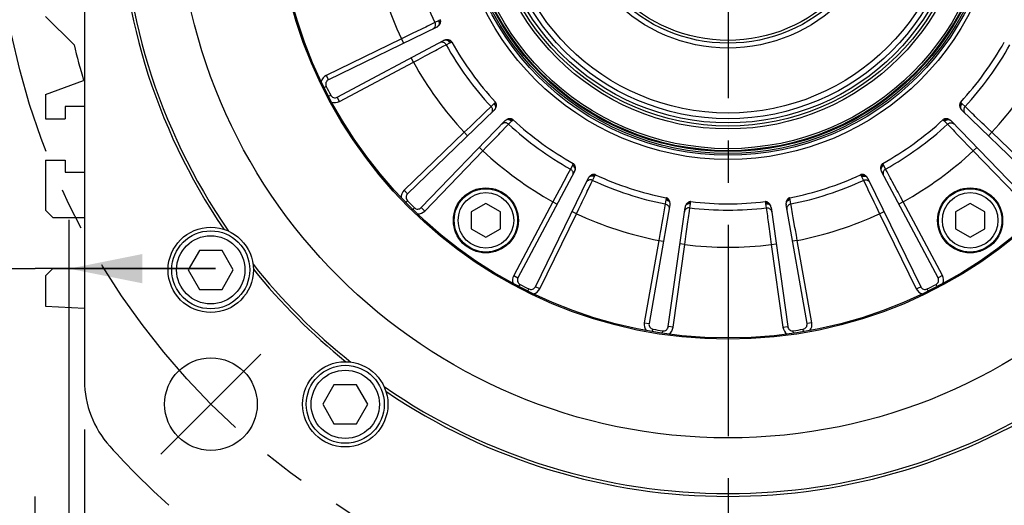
# Model space of a CAD drawing. Header units: millimetres. Extents: x 0 to 420, y 0 to 297.
# Tile 47 of 58: x 287 to 327, y 145 to 164. Entities that reach past the tile are written whole.
import ezdxf
from ezdxf.enums import TextEntityAlignment as Align

# ---------------------------------------------------------------- set-up
doc = ezdxf.new("R2010")
doc.units = ezdxf.units.MM
doc.header["$LTSCALE"] = 23.1
doc.linetypes.add('CENTER', pattern=[0.6, 0.375, -0.075, 0.075, -0.075])
doc.layers.get('0').update_dxf_attribs({"linetype": 'CONTINUOUS'})
for name, color, linetype in [('AXIS', 7, 'CONTINUOUS'), ('COMPONENTS', 7, 'CONTINUOUS'), ('DIMENSION', 7, 'CONTINUOUS')]:
    doc.layers.add(name, color=color, linetype=linetype)
doc.styles.get("Standard").update_dxf_attribs({"font": 'arial.ttf'})
doc.styles.add('TEXTSTYLE_4', font='gdt')
doc.dimstyles.new('DIMSTYLE_10', dxfattribs={"dimtxt": 3, "dimasz": 3, "dimexe": 0.18, "dimexo": 0.0625, "dimgap": 0.09, "dimtad": 1, "dimdec": 3, "dimlfac": 5, "dimdsep": 46, "dimtxsty": 'STANDARD', "dimblk": '_FILLED', "dimblk1": '_FILLED', "dimblk2": '_FILLED', "dimcen": 0.09, "dimadec": 0, "dimazin": 0, "dimtp": 0.5, "dimtm": 0.5, "dimtfac": 1, "dimtdec": 3, "dimtofl": 0, "dimtmove": 0, "dimatfit": 3, "dimldrblk": '_FILLED', "dimfxl": 1, "dimtolj": 1, "dimarcsym": 0})
doc.dimstyles.new('DIMSTYLE_11', dxfattribs={"dimtxt": 3, "dimasz": 3, "dimexe": 0.18, "dimexo": 0.0625, "dimgap": 0.09, "dimtad": 1, "dimdec": 1, "dimlfac": 5, "dimdsep": 46, "dimtxsty": 'STANDARD', "dimblk": '_FILLED', "dimblk1": '_FILLED', "dimblk2": '_FILLED', "dimcen": 0.09, "dimadec": 0, "dimazin": 0, "dimtp": 0.8, "dimtm": 0.8, "dimtfac": 1, "dimtdec": 1, "dimtofl": 0, "dimtmove": 0, "dimatfit": 3, "dimldrblk": '_FILLED', "dimfxl": 1, "dimtolj": 1, "dimarcsym": 0})
doc.dimstyles.new('DIMSTYLE_2', dxfattribs={"dimtxt": 3, "dimasz": 3, "dimexe": 0.18, "dimexo": 0.0625, "dimgap": 0.09, "dimtad": 1, "dimtih": 1, "dimtoh": 1, "dimlfac": 5, "dimdsep": 46, "dimtxsty": 'STANDARD', "dimblk": '_FILLED', "dimblk1": '_FILLED', "dimblk2": '_FILLED', "dimcen": 0.09, "dimadec": 0, "dimazin": 0, "dimtol": 1, "dimtp": 0.2, "dimtm": 0.2, "dimtfac": 1, "dimtofl": 0, "dimtmove": 0, "dimatfit": 3, "dimldrblk": '_FILLED', "dimfxl": 1, "dimtolj": 1, "dimarcsym": 0})
doc.dimstyles.new('DIMSTYLE_8', dxfattribs={"dimtxt": 3, "dimasz": 3, "dimexe": 0.18, "dimexo": 0.0625, "dimgap": 0.09, "dimtad": 1, "dimdec": 3, "dimlfac": 5, "dimdsep": 46, "dimtxsty": 'STANDARD', "dimblk": '_FILLED', "dimblk1": '_FILLED', "dimblk2": '_FILLED', "dimcen": 0.09, "dimadec": 0, "dimazin": 0, "dimtp": 0.2, "dimtm": 0.2, "dimtfac": 1, "dimtdec": 3, "dimtofl": 0, "dimtmove": 0, "dimatfit": 3, "dimldrblk": '_FILLED', "dimfxl": 1, "dimtolj": 1, "dimarcsym": 0})

# ---------------------------------------------------------------- blocks, each defined once
blk = doc.blocks.new('_FILLED')
at = {"color": 0, "linetype": 'BYBLOCK'}
blk.add_solid([(0, 0), (-1, 0.2), (-1, -0.2)], dxfattribs=at)
blk = doc.blocks.new('*D1')
at = {"layer": 'DIMENSION', "color": 2, "linetype": 'CONTINUOUS'}
for p, q in [((279.464, 194.658), (253.15, 194.658)), ((281.464, 194.658), (279.464, 194.658)), ((291.532, 187.42), (281.464, 194.658))]:
    blk.add_line(p, q, dxfattribs=at)
at = {"layer": 'DIMENSION', "color": 2, "linetype": 'CONTINUOUS', "xscale": 3, "yscale": 3, "zscale": 3, "rotation": 324.2840328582}
blk.add_blockref('_FILLED', (291.532, 187.42), dxfattribs=at)
at = {"layer": 'DIMENSION', "color": 2, "linetype": 'CONTINUOUS', "style": 'TEXTSTYLE_4'}
for s, p in [('`', (270.643, 195.408)), ('n', (260.15, 195.408))]:
    blk.add_text(s, height=3, dxfattribs=at).set_placement(p, align=Align.RIGHT)
at = {"layer": 'DIMENSION', "color": 2, "linetype": 'CONTINUOUS'}
for s, p in [('300', (267.143, 195.408)), ('0.2', (276.464, 195.408))]:
    blk.add_text(s, height=3, dxfattribs=at).set_placement(p, align=Align.RIGHT)
blk = doc.blocks.new('*D2')
at = {"layer": 'DIMENSION', "color": 2, "linetype": 'CONTINUOUS'}
for p, q in [((279.464, 194.658), (253.15, 194.658)), ((281.464, 194.658), (279.464, 194.658)), ((291.532, 187.42), (281.464, 194.658))]:
    blk.add_line(p, q, dxfattribs=at)
at = {"layer": 'DIMENSION', "color": 2, "linetype": 'CONTINUOUS', "xscale": 3, "yscale": 3, "zscale": 3, "rotation": 324.2840328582}
blk.add_blockref('_FILLED', (291.532, 187.42), dxfattribs=at)
at = {"layer": 'DIMENSION', "color": 2, "linetype": 'CONTINUOUS', "style": 'TEXTSTYLE_4'}
for s, p in [('`', (270.643, 195.408)), ('n', (260.15, 195.408))]:
    blk.add_text(s, height=3, dxfattribs=at).set_placement(p, align=Align.RIGHT)
at = {"layer": 'DIMENSION', "color": 2, "linetype": 'CONTINUOUS'}
for s, p in [('300', (267.143, 195.408)), ('0.2', (276.464, 195.408))]:
    blk.add_text(s, height=3, dxfattribs=at).set_placement(p, align=Align.RIGHT)
blk = doc.blocks.new('*D18')
at = {"layer": 'DIMENSION', "color": 2, "linetype": 'CONTINUOUS'}
for p, q in [((286.06, 142.242), (286.06, 156.253)), ((288.86, 142.208), (288.86, 156.253)), ((286.06, 154.253), (253.782, 154.253)), ((253.782, 154.253), (287.46, 154.253)), ((294.86, 154.253), (287.46, 154.253)), ((288.86, 154.253), (294.86, 154.253))]:
    blk.add_line(p, q, dxfattribs=at)
at = {"layer": 'DIMENSION', "color": 2, "linetype": 'CONTINUOUS', "xscale": 3, "yscale": 3, "zscale": 3}
blk.add_blockref('_FILLED', (286.06, 154.253), dxfattribs=at)
at = {"layer": 'DIMENSION', "color": 2, "linetype": 'CONTINUOUS', "xscale": 3, "yscale": 3, "zscale": 3, "rotation": 180}
blk.add_blockref('_FILLED', (288.86, 154.253), dxfattribs=at)
at = {"layer": 'DIMENSION', "color": 2, "linetype": 'CONTINUOUS', "insert": (282.132, 158.003), "char_height": 3, "width": 28.34944, "attachment_point": 3, "line_spacing_factor": 0.9}
blk.add_mtext('N\\Fgdt;{\\Fgdt;~}\\Farial.ttf;4 holes \\Fgdt;{\\Fgdt;n}\\Farial.ttf;14', dxfattribs=at)
blk = doc.blocks.new('*D19')
at = {"layer": 'DIMENSION', "color": 2, "linetype": 'CONTINUOUS'}
for p, q in [((289.49, 147.651), (289.49, 126.307)), ((342.29, 147.651), (342.29, 126.307)), ((289.49, 128.307), (315.89, 128.307)), ((342.29, 128.307), (315.89, 128.307))]:
    blk.add_line(p, q, dxfattribs=at)
at = {"layer": 'DIMENSION', "color": 2, "linetype": 'CONTINUOUS', "xscale": 3, "yscale": 3, "zscale": 3, "rotation": 180}
blk.add_blockref('_FILLED', (289.49, 128.307), dxfattribs=at)
at = {"layer": 'DIMENSION', "color": 2, "linetype": 'CONTINUOUS', "xscale": 3, "yscale": 3, "zscale": 3}
blk.add_blockref('_FILLED', (342.29, 128.307), dxfattribs=at)
at = {"layer": 'DIMENSION', "color": 2, "linetype": 'CONTINUOUS', "insert": (315.89, 132.057), "char_height": 3, "width": 11.11757, "attachment_point": 2, "line_spacing_factor": 0.9, "style": 'TEXTSTYLE_4'}
blk.add_mtext('{\\Fgdt;o}\\Farial.ttf;264', dxfattribs=at)
blk = doc.blocks.new('*D24')
at = {"layer": 'DIMENSION', "color": 2, "linetype": 'CONTINUOUS'}
for p, q in [((325.68, 219.166), (369.89, 219.166)), ((367.89, 219.166), (367.89, 178.736)), ((367.89, 138.307), (367.89, 178.736)), ((347.86, 138.307), (369.89, 138.307))]:
    blk.add_line(p, q, dxfattribs=at)
at = {"layer": 'DIMENSION', "color": 2, "linetype": 'CONTINUOUS', "xscale": 3, "yscale": 3, "zscale": 3}
for p, rotation in [((367.89, 219.166), 90), ((367.89, 138.307), 270)]:
    blk.add_blockref('_FILLED', p, dxfattribs=dict(at, rotation=rotation))
at = {"layer": 'DIMENSION', "color": 2, "linetype": 'CONTINUOUS', "insert": (364.14, 178.736), "char_height": 3, "width": 13.27138, "attachment_point": 2, "rotation": 90, "line_spacing_factor": 0.9}
blk.add_mtext('(404.3)', dxfattribs=at)

msp = doc.modelspace()

# ---------------------------------------------------------------- linework, layer by layer
at = {"color": 7, "linetype": 'CONTINUOUS'}
for p, q in [((294.206, 155.00326), (293.74412, 154.20326)), ((295.12976, 155.00326), (294.206, 155.00326)), ((295.59164, 154.20326), (295.12976, 155.00326)), ((293.74412, 154.20326), (294.206, 153.40326)), ((295.12976, 153.40326), (295.59164, 154.20326)), ((294.206, 153.40326), (295.12976, 153.40326)), ((299.7245, 149.48476), (299.26262, 148.68476)), ((300.64826, 149.48476), (299.7245, 149.48476)), ((301.11014, 148.68476), (300.64826, 149.48476)), ((299.26262, 148.68476), (299.7245, 147.88476)), ((300.64826, 147.88476), (301.11014, 148.68476)), ((299.7245, 147.88476), (300.64826, 147.88476))]:
    msp.add_line(p, q, dxfattribs=at)
for centre, radius in [((294.66788, 154.20326), 1.6), ((294.66788, 154.20326), 1.4), ((300.18638, 148.68476), 1.6), ((300.18638, 148.68476), 1.4)]:
    msp.add_circle(centre, radius, dxfattribs=at)
at = {"layer": 'AXIS', "color": 2, "linetype": 'CENTER'}
for p, q in [((315.8897, 169.90658), (315.8897, 139.08067)), ((294.6765, 148.69338), (296.72711, 150.74399)), ((294.6765, 148.69338), (292.62589, 146.64277)), ((287.4597, 133.47821), (287.4597, 144.90658))]:
    msp.add_line(p, q, dxfattribs=at)
msp.add_circle((315.8897, 169.90658), 30, dxfattribs=at)
at = {"layer": 'COMPONENTS', "color": 7, "linetype": 'CONTINUOUS'}
for p, q in [((289.4897, 190.16195), (289.4897, 149.65121)), ((289.05847, 163.43781), (287.8897, 164.60658)), ((303.93828, 164.16915), (299.49588, 162.00244)), ((299.85907, 161.28964), (304.22315, 163.61006)), ((287.8897, 161.40658), (289.45368, 161.97582)), ((287.8897, 161.40658), (287.8897, 160.40658)), ((288.6897, 160.90658), (288.6897, 160.40658)), ((289.4897, 160.90658), (288.6897, 160.90658)), ((287.8897, 160.40658), (288.6897, 160.40658)), ((306.29619, 160.75677), (302.74076, 157.32333)), ((329.03864, 157.32333), (325.48322, 160.75676)), ((303.30645, 156.75764), (306.73988, 160.31307)), ((325.03952, 160.31307), (328.47296, 156.75764)), ((287.8897, 158.70658), (287.8897, 156.65658)), ((287.8897, 158.70658), (288.6897, 158.70658)), ((288.6897, 158.70658), (288.6897, 158.20658)), ((288.6897, 158.20658), (289.4897, 158.20658)), ((309.59318, 158.24003), (307.27276, 153.87595)), ((307.98556, 153.51276), (310.15227, 157.95516)), ((321.62714, 157.95516), (323.79384, 153.51276)), ((324.50665, 153.87595), (322.18623, 158.24003)), ((305.95613, 156.92701), (305.35613, 156.5806)), ((306.55613, 156.5806), (305.95613, 156.92701)), ((313.50652, 156.8653), (312.64824, 151.99776)), ((313.43839, 151.87261), (314.12627, 156.76713)), ((317.65314, 156.76714), (318.34102, 151.87261)), ((319.13117, 151.99776), (318.27289, 156.86529)), ((325.82327, 156.92701), (325.22327, 156.5806)), ((326.42327, 156.5806), (325.82327, 156.92701)), ((287.8897, 156.65658), (288.1897, 156.35658)), ((288.1897, 156.35658), (289.4897, 156.35658)), ((305.35613, 156.5806), (305.35613, 155.88778)), ((306.55613, 155.88778), (306.55613, 156.5806)), ((325.22327, 156.5806), (325.22327, 155.88778)), ((326.42327, 155.88778), (326.42327, 156.5806)), ((305.35613, 155.88778), (305.95613, 155.54137)), ((305.95613, 155.54137), (306.55613, 155.88778)), ((325.22327, 155.88778), (325.82327, 155.54137)), ((325.82327, 155.54137), (326.42327, 155.88778)), ((288.1897, 154.25658), (287.8897, 153.95658)), ((287.8897, 153.95658), (287.8897, 152.70658)), ((288.1897, 154.25658), (289.4897, 154.25658)), ((287.8897, 152.70658), (289.4897, 152.63672))]:
    msp.add_line(p, q, dxfattribs=at)
at = {"layer": 'COMPONENTS', "color": 9, "linetype": 'CONTINUOUS'}
for p, q in [((304.01314, 164.42447), (303.85993, 164.34901)), ((304.08748, 164.4705), (304.04397, 164.44216)), ((303.56074, 164.20412), (303.49088, 164.17029)), ((303.85993, 164.34901), (303.56074, 164.20412)), ((302.48968, 163.68514), (299.4082, 162.1822)), ((302.48968, 163.68514), (302.57735, 163.50538)), ((303.07591, 163.96926), (302.98264, 163.92407)), ((303.96128, 163.24752), (304.2029, 163.37687)), ((304.2029, 163.37687), (304.32261, 163.44095)), ((304.32261, 163.44095), (304.47371, 163.52054)), ((304.50615, 163.53509), (304.55465, 163.55364)), ((302.98011, 162.72261), (302.88622, 162.8992)), ((302.98011, 162.72261), (303.17681, 162.82779)), ((303.46334, 162.98108), (303.81044, 163.1668)), ((299.95296, 161.11305), (302.98011, 162.72261)), ((299.4082, 162.1822), (299.49588, 162.00244)), ((299.31477, 161.68943), (299.40436, 161.73385)), ((299.49939, 161.3271), (299.58798, 161.37347)), ((299.95296, 161.11305), (299.85907, 161.28964)), ((306.1661, 160.90361), (305.92632, 160.67336)), ((306.28848, 161.02272), (306.1661, 160.90361)), ((306.34497, 161.08947), (306.31234, 161.04907)), ((325.46707, 161.04907), (325.43444, 161.08947)), ((325.61331, 160.90361), (325.49092, 161.02272)), ((325.71125, 160.80957), (325.61331, 160.90361)), ((325.90893, 160.61973), (325.71125, 160.80957)), ((305.92632, 160.67336), (305.87033, 160.6196)), ((326.31621, 160.22851), (326.03231, 160.50122)), ((305.53779, 160.30017), (305.46305, 160.22837)), ((306.60286, 159.88735), (306.79269, 160.08503)), ((306.79269, 160.08503), (306.88673, 160.18297)), ((306.88673, 160.18297), (307.00584, 160.30536)), ((307.0322, 160.32922), (307.07259, 160.36185)), ((324.70681, 160.36185), (324.74721, 160.32922)), ((324.77356, 160.30536), (324.89267, 160.18298)), ((324.89267, 160.18298), (325.12292, 159.9432)), ((326.71135, 159.8488), (326.55053, 160.00337)), ((305.06805, 159.8488), (302.60183, 157.46719)), ((305.06805, 159.8488), (305.20699, 159.70493)), ((306.21163, 159.48008), (306.48435, 159.76397)), ((325.12292, 159.9432), (325.17669, 159.88721)), ((326.71135, 159.8488), (326.57242, 159.70493)), ((329.17757, 157.46719), (326.71135, 159.8488)), ((305.83192, 159.08493), (305.68805, 159.22387)), ((305.83192, 159.08493), (305.98649, 159.24575)), ((325.49611, 159.55467), (325.56792, 159.47993)), ((325.94748, 159.08493), (326.09135, 159.22387)), ((303.45032, 156.61871), (305.83192, 159.08493)), ((325.94748, 159.08493), (328.32909, 156.61871)), ((309.50366, 158.49059), (309.42408, 158.33949)), ((309.53676, 158.57153), (309.51821, 158.52302)), ((322.2612, 158.52302), (322.24265, 158.57153)), ((322.35533, 158.33949), (322.27574, 158.49059)), ((309.26718, 158.04641), (309.23055, 157.97798)), ((309.42408, 158.33949), (309.26718, 158.04641)), ((310.33213, 157.87681), (310.40759, 158.03001)), ((310.42528, 158.06085), (310.45362, 158.10436)), ((321.32579, 158.10436), (321.35412, 158.06085)), ((321.37181, 158.03001), (321.44728, 157.87681)), ((322.41942, 158.21978), (322.35533, 158.33949)), ((322.54876, 157.97815), (322.41942, 158.21978)), ((309.013, 157.57142), (308.9641, 157.48004)), ((310.1535, 157.50794), (310.27295, 157.7546)), ((310.27295, 157.7546), (310.33213, 157.87681)), ((321.44728, 157.87681), (321.59216, 157.57762)), ((321.59216, 157.57762), (321.62599, 157.50776)), ((322.81521, 157.48022), (322.62948, 157.82732)), ((302.60183, 157.46719), (302.74076, 157.32333)), ((309.90728, 156.9997), (310.07892, 157.35397)), ((313.35042, 157.16314), (313.34776, 157.11128)), ((318.43164, 157.11128), (318.42899, 157.16314)), ((323.07368, 156.99699), (322.96849, 157.19369)), ((302.66524, 156.96967), (302.73673, 157.0396)), ((302.95279, 156.68212), (303.02272, 156.75361)), ((303.45032, 156.61871), (303.30645, 156.75764)), ((308.70573, 156.99699), (307.09617, 153.96984)), ((308.70573, 156.99699), (308.88232, 156.90309)), ((313.31496, 156.90763), (313.25631, 156.58042)), ((313.34395, 157.07593), (313.31496, 156.90763)), ((314.30302, 156.61369), (314.32154, 156.7482)), ((314.32154, 156.7482), (314.34596, 156.91723)), ((314.35326, 156.95202), (314.36677, 157.00216)), ((317.41264, 157.00216), (317.42614, 156.95202)), ((317.43344, 156.91723), (317.45787, 156.74821)), ((317.45787, 156.74821), (317.5032, 156.41889)), ((318.46445, 156.90763), (318.43545, 157.07593)), ((318.48841, 156.77398), (318.46445, 156.90763)), ((318.53676, 156.50421), (318.48841, 156.77398)), ((321.82703, 157.09279), (321.87222, 156.99951)), ((323.07368, 156.99699), (322.89709, 156.90309)), ((324.68324, 153.96984), (323.07368, 156.99699)), ((308.16532, 153.42508), (309.66826, 156.50656)), ((309.66826, 156.50656), (309.4885, 156.59423)), ((309.66826, 156.50656), (309.76557, 156.70727)), ((313.25631, 156.58042), (313.24261, 156.50402)), ((314.26564, 156.34218), (314.30302, 156.61369)), ((317.5032, 156.41889), (317.51379, 156.34199)), ((318.63629, 155.94831), (318.56692, 156.33581)), ((322.11115, 156.50656), (322.29091, 156.59423)), ((322.11115, 156.50656), (323.61408, 153.42508)), ((313.16134, 156.05013), (313.14308, 155.94811)), ((314.18852, 155.78273), (314.24229, 156.17271)), ((317.57675, 155.8852), (317.59091, 155.78253)), ((318.73278, 155.40886), (318.69353, 155.62844)), ((313.04662, 155.40886), (312.45128, 152.03249)), ((313.04662, 155.40886), (313.24358, 155.37413)), ((313.63644, 151.84478), (314.11359, 155.23987)), ((314.11359, 155.23987), (313.91554, 155.2677)), ((314.11359, 155.23987), (314.14411, 155.46083)), ((317.66581, 155.23987), (317.86387, 155.2677)), ((317.66581, 155.23987), (318.14296, 151.84478)), ((318.73278, 155.40886), (318.53582, 155.37413)), ((319.32813, 152.03249), (318.73278, 155.40886)), ((307.09617, 153.96984), (307.27276, 153.87595)), ((324.68324, 153.96984), (324.50665, 153.87595)), ((307.31022, 153.51627), (307.35659, 153.60486)), ((308.16532, 153.42508), (307.98556, 153.51276)), ((323.61408, 153.42508), (323.79384, 153.51276)), ((324.46919, 153.51627), (324.42281, 153.60486)), ((307.67255, 153.33165), (307.71697, 153.42124)), ((324.10685, 153.33165), (324.06244, 153.42124)), ((312.45128, 152.03249), (312.64824, 151.99776)), ((319.32813, 152.03249), (319.13117, 151.99776)), ((312.79502, 151.66726), (312.81174, 151.76585)), ((313.19666, 151.60364), (313.21122, 151.70258)), ((313.63644, 151.84478), (313.43839, 151.87261)), ((318.14296, 151.84478), (318.34102, 151.87261)), ((318.58274, 151.60364), (318.56818, 151.70258)), ((318.98439, 151.66726), (318.96766, 151.76585))]:
    msp.add_line(p, q, dxfattribs=at)
for points in [[(304.01314, 164.42447), (304.02161, 164.40432), (304.02829, 164.38363), (304.03308, 164.36264), (304.03594, 164.34161), (304.03683, 164.32079), (304.03574, 164.30043), (304.03268, 164.28076), (304.0277, 164.26204), (304.02084, 164.24447), (304.01219, 164.22828), (304.00185, 164.21365), (303.98996, 164.20076)], [(304.04397, 164.44216), (304.03867, 164.43876), (304.03343, 164.43554), (304.02827, 164.4325), (304.02316, 164.42965), (304.01812, 164.42697), (304.01314, 164.42447)], [(304.04397, 164.44216), (304.05568, 164.41711), (304.06455, 164.39134), (304.0704, 164.36534), (304.07311, 164.33962), (304.07265, 164.31467), (304.06901, 164.29098)], [(303.49088, 164.17029), (303.33685, 164.09568), (303.07591, 163.96926)], [(303.85993, 164.349), (303.86934, 164.32496), (303.87572, 164.29999), (303.87895, 164.27451), (303.87899, 164.24893), (303.87582, 164.2237), (303.86951, 164.19922), (303.86016, 164.17591), (303.84793, 164.15416), (303.83301, 164.13432), (303.81566, 164.11673), (303.79617, 164.10169), (303.77486, 164.08944)], [(302.98264, 163.92407), (302.78936, 163.8304), (302.48968, 163.68514)], [(304.47371, 163.52054), (304.46239, 163.53924), (304.44957, 163.5568), (304.43541, 163.57302), (304.42008, 163.58769), (304.40376, 163.60065), (304.38664, 163.61174), (304.36894, 163.62082), (304.35086, 163.6278), (304.33261, 163.63257), (304.31443, 163.63509), (304.29652, 163.63533), (304.2791, 163.63328)], [(304.50614, 163.53509), (304.49275, 163.55928), (304.47711, 163.5816), (304.45951, 163.60161), (304.4403, 163.61893), (304.41985, 163.63321), (304.39855, 163.64418)], [(303.81044, 163.1668), (303.88807, 163.20835), (303.96128, 163.24752)], [(304.32262, 163.44096), (304.3087, 163.46271), (304.29225, 163.48255), (304.27353, 163.50014), (304.25286, 163.5152), (304.23058, 163.52748), (304.20707, 163.53676), (304.18271, 163.54289), (304.15792, 163.54578), (304.1331, 163.54537), (304.10868, 163.54167), (304.08505, 163.53474), (304.06261, 163.52469)], [(304.47371, 163.52054), (304.47871, 163.52313), (304.48387, 163.52565), (304.4892, 163.52811), (304.49468, 163.5305), (304.50033, 163.53283), (304.50615, 163.53509)], [(303.17681, 162.82779), (303.36959, 162.93093), (303.46334, 162.98108)], [(306.16609, 160.9036), (306.18248, 160.88365), (306.19626, 160.86187), (306.20721, 160.83863), (306.21514, 160.81432), (306.21993, 160.78934), (306.22149, 160.76411), (306.2198, 160.73906), (306.21489, 160.71459), (306.20683, 160.69111), (306.19577, 160.66902), (306.18188, 160.64869), (306.1654, 160.63046)], [(306.31234, 161.04907), (306.30835, 161.0442), (306.30437, 161.03952), (306.30039, 161.03504), (306.29642, 161.03074), (306.29245, 161.02664), (306.28848, 161.02272)], [(306.28849, 161.02273), (306.30277, 161.00618), (306.31551, 160.98856), (306.32656, 160.97008), (306.33578, 160.95097), (306.34306, 160.93144), (306.34831, 160.91174), (306.35148, 160.89209), (306.35252, 160.87274), (306.35143, 160.85392), (306.34821, 160.83584), (306.3429, 160.81874), (306.33557, 160.8028)], [(306.31234, 161.04908), (306.33122, 161.02887), (306.34762, 161.0071), (306.36121, 160.98418), (306.37175, 160.96056), (306.37901, 160.93669), (306.38287, 160.91303)], [(325.46707, 161.04907), (325.44819, 161.02887), (325.43179, 161.0071), (325.4182, 160.98418), (325.40767, 160.96056), (325.4004, 160.93669), (325.39654, 160.91304)], [(325.49092, 161.02272), (325.47664, 161.00618), (325.4639, 160.98856), (325.45285, 160.97008), (325.44363, 160.95097), (325.43635, 160.93144), (325.4311, 160.91174), (325.42793, 160.89209), (325.42688, 160.87274), (325.42798, 160.85392), (325.4312, 160.83584), (325.43651, 160.81874), (325.44384, 160.8028)], [(325.49092, 161.02272), (325.48694, 161.02665), (325.48297, 161.03077), (325.47899, 161.03507), (325.47502, 161.03955), (325.47104, 161.04422), (325.46707, 161.04907)], [(325.6133, 160.90362), (325.59691, 160.88366), (325.58313, 160.86188), (325.57218, 160.83864), (325.56425, 160.81433), (325.55946, 160.78935), (325.5579, 160.76412), (325.55959, 160.73906), (325.56451, 160.71459), (325.57257, 160.69111), (325.58363, 160.66903), (325.59753, 160.6487), (325.61401, 160.63046)], [(305.87033, 160.6196), (305.74689, 160.50104), (305.53779, 160.30017)], [(307.00584, 160.30536), (306.9893, 160.31965), (306.97168, 160.33239), (306.9532, 160.34343), (306.93409, 160.35265), (306.91456, 160.35993), (306.89486, 160.36519), (306.87521, 160.36836), (306.85586, 160.3694), (306.83704, 160.3683), (306.81896, 160.36508), (306.80186, 160.35978), (306.78592, 160.35245)], [(307.0322, 160.32922), (307.01199, 160.3481), (306.99022, 160.36449), (306.9673, 160.37809), (306.94368, 160.38862), (306.91981, 160.39588), (306.89616, 160.39974)], [(324.74721, 160.32922), (324.76741, 160.3481), (324.78919, 160.36449), (324.81211, 160.37809), (324.83573, 160.38862), (324.8596, 160.39589), (324.88325, 160.39975)], [(324.77356, 160.30537), (324.7901, 160.31965), (324.80772, 160.33239), (324.8262, 160.34344), (324.84532, 160.35266), (324.86484, 160.35994), (324.88455, 160.36519), (324.90419, 160.36836), (324.92354, 160.3694), (324.94237, 160.36831), (324.96044, 160.36508), (324.97755, 160.35978), (324.99348, 160.35244)], [(326.03231, 160.50122), (325.9688, 160.56222), (325.90893, 160.61973)], [(305.46305, 160.22837), (305.30818, 160.07956), (305.06805, 159.8488)], [(306.88674, 160.18298), (306.86678, 160.19937), (306.845, 160.21315), (306.82176, 160.2241), (306.79745, 160.23204), (306.77247, 160.23682), (306.74724, 160.23839), (306.72218, 160.23669), (306.69771, 160.23178), (306.67423, 160.22372), (306.65215, 160.21265), (306.63182, 160.19876), (306.61358, 160.18227)], [(307.00584, 160.30536), (307.00977, 160.30934), (307.01389, 160.31332), (307.01819, 160.31729), (307.02267, 160.32127), (307.02734, 160.32524), (307.0322, 160.32922)], [(324.74721, 160.32922), (324.75208, 160.32523), (324.75676, 160.32124), (324.76125, 160.31727), (324.76554, 160.3133), (324.76965, 160.30933), (324.77356, 160.30536)], [(324.89268, 160.18297), (324.91263, 160.19935), (324.93441, 160.21314), (324.95765, 160.22409), (324.98196, 160.23202), (325.00694, 160.23681), (325.03217, 160.23837), (325.05723, 160.23668), (325.0817, 160.23177), (325.10517, 160.22371), (325.12726, 160.21265), (325.14759, 160.19876), (325.16583, 160.18228)], [(326.55053, 160.00337), (326.39287, 160.15484), (326.31621, 160.22851)], [(306.48435, 159.76397), (306.54534, 159.82748), (306.60286, 159.88735)], [(325.17669, 159.88721), (325.29525, 159.76377), (325.49611, 159.55467)], [(305.98649, 159.24575), (306.13796, 159.40341), (306.21163, 159.48008)], [(325.56792, 159.47993), (325.71672, 159.32506), (325.94748, 159.08493)], [(309.51821, 158.52302), (309.51592, 158.51716), (309.51358, 158.51148), (309.51118, 158.50598), (309.50873, 158.50067), (309.50623, 158.49554), (309.50366, 158.49059)], [(309.50367, 158.49059), (309.52236, 158.47927), (309.53993, 158.46645), (309.55614, 158.45229), (309.57082, 158.43696), (309.58377, 158.42064), (309.59486, 158.40352), (309.60395, 158.38582), (309.61092, 158.36774), (309.61569, 158.3495), (309.61821, 158.33131), (309.61845, 158.3134), (309.6164, 158.29598)], [(309.51821, 158.52302), (309.54241, 158.50964), (309.56473, 158.494), (309.58474, 158.47641), (309.60206, 158.45719), (309.61635, 158.43674), (309.62733, 158.41544)], [(322.2612, 158.52302), (322.237, 158.50964), (322.21468, 158.494), (322.19467, 158.47641), (322.17735, 158.45719), (322.16307, 158.43674), (322.15209, 158.41544)], [(322.27574, 158.49059), (322.25704, 158.47927), (322.23948, 158.46645), (322.22327, 158.45229), (322.20859, 158.43696), (322.19563, 158.42064), (322.18455, 158.40352), (322.17546, 158.38582), (322.16849, 158.36774), (322.16372, 158.3495), (322.16119, 158.33131), (322.16096, 158.3134), (322.163, 158.29598)], [(322.27574, 158.49059), (322.27317, 158.49556), (322.27066, 158.5007), (322.26821, 158.50601), (322.26582, 158.51151), (322.26348, 158.51718), (322.2612, 158.52302)], [(309.23055, 157.97798), (309.14979, 157.82708), (309.013, 157.57142)], [(309.42407, 158.33948), (309.44582, 158.32556), (309.46566, 158.30911), (309.48325, 158.29039), (309.49831, 158.26972), (309.51059, 158.24745), (309.51987, 158.22394), (309.526, 158.19958), (309.52889, 158.17479), (309.52848, 158.14998), (309.52478, 158.12555), (309.51786, 158.10192), (309.50782, 158.07949)], [(310.40759, 158.03002), (310.38744, 158.03849), (310.36675, 158.04516), (310.34576, 158.04996), (310.32473, 158.05282), (310.30391, 158.05371), (310.28355, 158.05262), (310.26389, 158.04956), (310.24516, 158.04457), (310.2276, 158.03771), (310.2114, 158.02906), (310.19677, 158.01873), (310.18388, 158.00684)], [(310.42528, 158.06085), (310.40023, 158.07256), (310.37446, 158.08142), (310.34846, 158.08727), (310.32274, 158.08999), (310.2978, 158.08952), (310.27411, 158.08588)], [(310.40759, 158.03001), (310.4101, 158.03501), (310.41278, 158.04007), (310.41564, 158.04518), (310.41868, 158.05034), (310.42189, 158.05556), (310.42528, 158.06085)], [(321.35412, 158.06085), (321.37917, 158.07256), (321.40495, 158.08143), (321.43095, 158.08727), (321.45667, 158.08999), (321.48161, 158.08953), (321.5053, 158.08589)], [(321.35412, 158.06085), (321.35752, 158.05555), (321.36074, 158.05031), (321.36378, 158.04514), (321.36664, 158.04004), (321.36932, 158.035), (321.37181, 158.03001)], [(321.37181, 158.03002), (321.39196, 158.03849), (321.41266, 158.04517), (321.43364, 158.04996), (321.45467, 158.05282), (321.47549, 158.05371), (321.49586, 158.05262), (321.51552, 158.04956), (321.53424, 158.04457), (321.55181, 158.03771), (321.568, 158.02907), (321.58263, 158.01873), (321.59552, 158.00684)], [(322.35532, 158.3395), (322.33357, 158.32558), (322.31374, 158.30913), (322.29614, 158.29041), (322.28108, 158.26974), (322.26881, 158.24746), (322.25953, 158.22395), (322.25339, 158.19959), (322.25051, 158.1748), (322.25092, 158.14998), (322.25462, 158.12555), (322.26155, 158.10193), (322.27159, 158.07949)], [(322.62948, 157.82732), (322.58793, 157.90495), (322.54876, 157.97815)], [(310.33213, 157.87682), (310.30809, 157.88624), (310.28312, 157.89262), (310.25763, 157.89585), (310.23206, 157.89588), (310.20682, 157.89272), (310.18234, 157.8864), (310.15903, 157.87705), (310.13728, 157.86481), (310.11744, 157.84989), (310.09985, 157.83254), (310.08481, 157.81305), (310.07256, 157.79174)], [(321.44728, 157.87681), (321.47132, 157.88622), (321.49629, 157.8926), (321.52178, 157.89583), (321.54735, 157.89587), (321.57259, 157.8927), (321.59706, 157.88639), (321.62037, 157.87704), (321.64213, 157.8648), (321.66196, 157.84989), (321.67955, 157.83254), (321.69459, 157.81305), (321.70684, 157.79174)], [(308.9641, 157.48004), (308.8628, 157.29066), (308.70573, 156.99699)], [(310.07892, 157.35397), (310.1173, 157.43322), (310.1535, 157.50794)], [(321.62599, 157.50776), (321.70061, 157.35373), (321.82703, 157.09279)], [(322.96849, 157.19369), (322.86535, 157.38647), (322.81521, 157.48022)], [(309.76557, 156.70727), (309.8609, 156.90402), (309.90728, 156.9997)], [(313.31495, 156.90763), (313.33994, 156.90111), (313.36389, 156.89159), (313.38641, 156.87923)], [(313.34776, 157.11128), (313.3474, 157.10503), (313.34694, 157.09894), (313.34636, 157.09298), (313.34567, 157.08716), (313.34487, 157.08148), (313.34395, 157.07593)], [(313.34396, 157.07594), (313.36524, 157.07095), (313.3859, 157.06418), (313.4057, 157.05573), (313.42439, 157.04568), (313.44176, 157.03416), (313.45759, 157.02131), (313.4717, 157.00728), (313.48392, 156.99224), (313.4941, 156.97636), (313.50212, 156.95985), (313.50788, 156.94289), (313.51131, 156.92569)], [(313.34776, 157.11128), (313.37491, 157.10603), (313.40098, 157.09805), (313.42545, 157.0875), (313.44785, 157.07458), (313.46776, 157.05954), (313.48479, 157.04267)], [(313.38641, 156.87923), (313.40712, 156.86423), (313.42567, 156.84683), (313.44176, 156.82734), (313.45513, 156.80607), (313.46553, 156.78339), (313.47281, 156.75966)], [(313.47281, 156.75966), (313.47684, 156.73529), (313.47756, 156.71068), (313.47494, 156.68624)], [(314.32154, 156.74822), (314.29576, 156.74974), (314.27004, 156.74809), (314.2448, 156.74329), (314.22047, 156.73542), (314.19745, 156.72461), (314.17612, 156.71104), (314.15684, 156.69494), (314.13993, 156.67658), (314.12568, 156.65626)], [(314.34596, 156.91723), (314.32418, 156.91906), (314.30244, 156.91901), (314.281, 156.91709), (314.26012, 156.91331), (314.24004, 156.90772), (314.22101, 156.9004), (314.20325, 156.89141), (314.18699, 156.88088), (314.1724, 156.86893), (314.15967, 156.8557), (314.14895, 156.84135), (314.14037, 156.82606)], [(314.35326, 156.95202), (314.32582, 156.95542), (314.29857, 156.95588), (314.27204, 156.95341), (314.24674, 156.94805), (314.22316, 156.9399), (314.20176, 156.92911)], [(314.34596, 156.91723), (314.34681, 156.92276), (314.3478, 156.92839), (314.34894, 156.93414), (314.35023, 156.93999), (314.35167, 156.94595), (314.35326, 156.95202)], [(317.42614, 156.95202), (317.45359, 156.95542), (317.48084, 156.95589), (317.50737, 156.95341), (317.53267, 156.94805), (317.55626, 156.9399), (317.57766, 156.92912)], [(317.42614, 156.95202), (317.42774, 156.94593), (317.42918, 156.93995), (317.43048, 156.9341), (317.43162, 156.92836), (317.4326, 156.92274), (317.43344, 156.91723)], [(317.43344, 156.91723), (317.45522, 156.91907), (317.47696, 156.91902), (317.4984, 156.91709), (317.51929, 156.91332), (317.53937, 156.90773), (317.5584, 156.9004), (317.57615, 156.89141), (317.59242, 156.88088), (317.607, 156.86893), (317.61973, 156.8557), (317.63045, 156.84135), (317.63903, 156.82606)], [(317.45787, 156.7482), (317.48364, 156.74972), (317.50936, 156.74807), (317.5346, 156.74327), (317.55893, 156.7354), (317.58195, 156.72459), (317.60328, 156.71103), (317.62256, 156.69493), (317.63947, 156.67657), (317.65373, 156.65626)], [(318.43545, 157.07593), (318.41417, 157.07094), (318.39351, 157.06418), (318.37371, 157.05572), (318.35502, 157.04568), (318.33765, 157.03416), (318.32181, 157.02131), (318.3077, 157.00728), (318.29549, 156.99224), (318.28531, 156.97636), (318.27729, 156.95985), (318.27153, 156.94289), (318.26809, 156.92569)], [(318.43164, 157.11127), (318.40449, 157.10603), (318.37843, 157.09805), (318.35396, 157.0875), (318.33156, 157.07458), (318.31165, 157.05954), (318.29463, 157.04267)], [(318.30659, 156.75967), (318.30256, 156.73529), (318.30185, 156.71068), (318.30447, 156.68624)], [(318.39299, 156.87925), (318.37228, 156.86424), (318.35373, 156.84685), (318.33763, 156.82735), (318.32427, 156.80608), (318.31387, 156.78339), (318.30659, 156.75967)], [(318.46445, 156.90764), (318.43946, 156.90113), (318.41551, 156.89161), (318.39299, 156.87925)], [(318.43545, 157.07593), (318.43454, 157.08145), (318.43374, 157.08712), (318.43306, 157.09293), (318.43248, 157.09889), (318.432, 157.10501), (318.43164, 157.11128)], [(321.87222, 156.99951), (321.96589, 156.80624), (322.11115, 156.50656)], [(313.24261, 156.50402), (313.21244, 156.33554), (313.16134, 156.05013)], [(314.12568, 156.65626), (314.11431, 156.63433), (314.10603, 156.61114), (314.10097, 156.58708)], [(314.24229, 156.17271), (314.2543, 156.25994), (314.26564, 156.34218)], [(317.51379, 156.34199), (317.53716, 156.17244), (317.57675, 155.8852)], [(317.65373, 156.65626), (317.66509, 156.63432), (317.67337, 156.61114), (317.67844, 156.58708)], [(318.56692, 156.33581), (318.55139, 156.42249), (318.53676, 156.50421)], [(313.14308, 155.94811), (313.10525, 155.73669), (313.04662, 155.40886)], [(318.69353, 155.62844), (318.65501, 155.84365), (318.63629, 155.94831)], [(314.14411, 155.46083), (314.17399, 155.67741), (314.18852, 155.78273)], [(317.59091, 155.78253), (317.62027, 155.56977), (317.66581, 155.23987)]]:
    msp.add_lwpolyline(points, dxfattribs=at)
at = {"layer": 'COMPONENTS', "color": 7, "linetype": 'CONTINUOUS'}
for points in [[(304.06898, 164.29095), (304.07933, 164.31138), (304.08767, 164.33182), (304.094, 164.35227), (304.09842, 164.37289), (304.10084, 164.39353), (304.10097, 164.41365), (304.09875, 164.43311), (304.09425, 164.45206), (304.08748, 164.4705)], [(303.93828, 164.16915), (303.94723, 164.17369), (303.95604, 164.17852), (303.96471, 164.18364), (303.97326, 164.18906), (303.98167, 164.19476), (303.98996, 164.20076)], [(303.98996, 164.20076), (304.00591, 164.21364), (304.02075, 164.22737), (304.03448, 164.24197), (304.0471, 164.25743), (304.0586, 164.27376), (304.06898, 164.29095)], [(304.27914, 163.63329), (304.26956, 163.63018), (304.26008, 163.62676), (304.2507, 163.62304), (304.24141, 163.61902), (304.23223, 163.61469), (304.22315, 163.61006)], [(304.39842, 163.64421), (304.37851, 163.64592), (304.35861, 163.64622), (304.33872, 163.6451), (304.31885, 163.64258), (304.29899, 163.63864), (304.27914, 163.63329)], [(304.55464, 163.55365), (304.54371, 163.56996), (304.53102, 163.58473), (304.5166, 163.59796), (304.50024, 163.60968), (304.48214, 163.61985), (304.46285, 163.6284), (304.44256, 163.63529), (304.42108, 163.64057), (304.39842, 163.64421)], [(306.29619, 160.75677), (306.30329, 160.76385), (306.31018, 160.77116), (306.31685, 160.77872), (306.32331, 160.78651), (306.32954, 160.79454), (306.33557, 160.8028)], [(306.33557, 160.8028), (306.34676, 160.81998), (306.35663, 160.83762), (306.36518, 160.85575), (306.3724, 160.87435), (306.37829, 160.89344), (306.38286, 160.91299)], [(306.38286, 160.91299), (306.38638, 160.93562), (306.388, 160.95764), (306.3877, 160.97905), (306.38553, 161.00003), (306.38145, 161.02039), (306.37536, 161.03958), (306.36724, 161.05739), (306.3571, 161.07403), (306.34497, 161.08948)], [(325.43444, 161.08947), (325.4223, 161.07403), (325.41217, 161.0574), (325.40404, 161.03959), (325.39796, 161.02041), (325.39388, 161.00005), (325.3917, 160.97907), (325.39141, 160.95767), (325.39302, 160.93565), (325.39654, 160.91302)], [(325.39654, 160.91302), (325.40108, 160.89353), (325.40696, 160.87448), (325.41417, 160.85589), (325.42272, 160.83774), (325.43261, 160.82005), (325.44384, 160.80281)], [(325.44384, 160.80281), (325.44976, 160.79466), (325.45594, 160.7867), (325.46237, 160.77893), (325.46906, 160.77135), (325.47601, 160.76396), (325.48322, 160.75676)], [(306.89614, 160.39974), (306.87665, 160.3952), (306.8576, 160.38933), (306.83901, 160.38211), (306.82087, 160.37356), (306.80317, 160.36367), (306.78593, 160.35245)], [(307.07259, 160.36185), (307.05715, 160.37398), (307.04052, 160.38411), (307.02271, 160.39224), (307.00353, 160.39833), (306.98317, 160.40241), (306.96219, 160.40458), (306.94079, 160.40488), (306.91878, 160.40326), (306.89614, 160.39974)], [(324.88329, 160.39974), (324.86066, 160.40326), (324.83864, 160.40488), (324.81724, 160.40458), (324.79626, 160.40241), (324.77589, 160.39833), (324.7567, 160.39224), (324.73889, 160.38412), (324.72226, 160.37398), (324.70681, 160.36184)], [(324.99348, 160.35245), (324.97631, 160.36364), (324.95866, 160.37351), (324.94053, 160.38206), (324.92193, 160.38928), (324.90285, 160.39517), (324.88329, 160.39974)], [(306.78593, 160.35245), (306.77778, 160.34653), (306.76982, 160.34035), (306.76205, 160.33391), (306.75447, 160.32722), (306.74708, 160.32027), (306.73988, 160.31307)], [(325.03952, 160.31307), (325.03244, 160.32017), (325.02512, 160.32706), (325.01757, 160.33373), (325.00978, 160.34018), (325.00175, 160.34642), (324.99348, 160.35245)], [(309.62733, 158.41539), (309.62369, 158.43801), (309.61842, 158.45945), (309.61152, 158.47971), (309.60298, 158.49899), (309.5928, 158.5171), (309.58108, 158.53347), (309.56785, 158.5479), (309.55307, 158.56059), (309.53675, 158.57153)], [(309.6164, 158.29598), (309.62174, 158.31578), (309.62568, 158.33561), (309.6282, 158.35549), (309.62932, 158.37542), (309.62903, 158.39538), (309.62733, 158.41539)], [(322.15208, 158.41542), (322.15038, 158.39546), (322.15008, 158.37553), (322.1512, 158.35561), (322.15372, 158.33572), (322.15766, 158.31584), (322.163, 158.29599)], [(322.24265, 158.57153), (322.22633, 158.56059), (322.21156, 158.5479), (322.19833, 158.53348), (322.18661, 158.51712), (322.17644, 158.49901), (322.16789, 158.47973), (322.161, 158.45947), (322.15573, 158.43804), (322.15208, 158.41542)], [(309.59318, 158.24003), (309.59776, 158.24898), (309.60205, 158.25809), (309.60606, 158.26734), (309.60979, 158.27674), (309.61324, 158.28629), (309.6164, 158.29598)], [(310.18389, 158.00684), (310.17798, 157.9987), (310.17232, 157.99037), (310.16692, 157.98185), (310.16178, 157.97314), (310.15689, 157.96425), (310.15227, 157.95516)], [(310.2741, 158.08588), (310.25696, 158.07553), (310.24066, 158.06406), (310.2252, 158.05145), (310.21059, 158.03771), (310.19682, 158.02284), (310.18389, 158.00684)], [(310.45362, 158.10436), (310.43518, 158.11113), (310.41623, 158.11563), (310.39678, 158.11785), (310.37666, 158.11772), (310.35604, 158.1153), (310.33542, 158.11089), (310.31497, 158.10456), (310.29453, 158.09622), (310.2741, 158.08588)], [(321.50534, 158.08586), (321.4849, 158.09621), (321.46446, 158.10455), (321.44401, 158.11088), (321.42339, 158.1153), (321.40276, 158.11771), (321.38263, 158.11785), (321.36318, 158.11563), (321.34423, 158.11113), (321.32578, 158.10436)], [(321.59552, 158.00684), (321.58265, 158.02279), (321.56891, 158.03763), (321.55431, 158.05136), (321.53885, 158.06397), (321.52253, 158.07547), (321.50534, 158.08586)], [(321.62714, 157.95516), (321.6226, 157.9641), (321.61777, 157.97291), (321.61264, 157.98159), (321.60723, 157.99014), (321.60152, 157.99855), (321.59552, 158.00684)], [(322.163, 158.29599), (322.16611, 158.28642), (322.16953, 158.27695), (322.17324, 158.26757), (322.17727, 158.2583), (322.1816, 158.24911), (322.18623, 158.24003)], [(313.4848, 157.04262), (313.47435, 157.063), (313.46271, 157.08177), (313.4499, 157.09891), (313.43581, 157.11461), (313.42054, 157.12869), (313.40434, 157.14064), (313.3873, 157.15027), (313.36932, 157.15777), (313.35042, 157.16314)], [(318.42899, 157.16314), (318.41009, 157.15777), (318.39212, 157.15028), (318.37508, 157.14064), (318.35888, 157.1287), (318.34361, 157.11463), (318.32952, 157.09894), (318.31671, 157.0818), (318.30507, 157.06304), (318.29462, 157.04266)], [(313.51131, 156.92569), (313.51027, 156.94617), (313.50789, 156.96624), (313.50414, 156.98593), (313.49905, 157.00522), (313.4926, 157.02412), (313.4848, 157.04262)], [(313.50652, 156.8653), (313.5081, 156.8752), (313.50937, 156.88517), (313.51033, 156.8952), (313.51097, 156.9053), (313.5113, 156.91546), (313.51131, 156.92569)], [(314.14037, 156.82606), (314.13726, 156.81649), (314.13446, 156.80682), (314.13196, 156.79705), (314.12976, 156.78718), (314.12786, 156.77721), (314.12627, 156.76713)], [(314.20174, 156.9291), (314.18864, 156.91397), (314.17668, 156.89802), (314.16588, 156.88126), (314.15623, 156.86368), (314.14772, 156.84528), (314.14037, 156.82606)], [(314.36677, 157.00216), (314.34713, 157.0029), (314.32771, 157.00132), (314.30852, 156.99742), (314.28941, 156.99106), (314.27053, 156.98239), (314.25228, 156.97181), (314.2348, 156.95947), (314.21796, 156.94524), (314.20174, 156.9291)], [(317.57768, 156.92908), (317.56145, 156.94524), (317.54458, 156.95949), (317.5271, 156.97183), (317.50885, 156.9824), (317.48997, 156.99107), (317.47087, 156.99743), (317.45168, 157.00132), (317.43227, 157.0029), (317.41264, 157.00216)], [(317.63903, 156.82606), (317.63172, 156.84521), (317.62325, 156.86357), (317.6136, 156.88113), (317.6028, 156.89791), (317.59082, 156.91389), (317.57768, 156.92908)], [(317.65313, 156.76714), (317.65158, 156.77705), (317.64971, 156.78692), (317.64752, 156.79676), (317.64501, 156.80656), (317.64218, 156.81633), (317.63903, 156.82606)], [(318.29462, 157.04266), (318.28683, 157.02422), (318.28039, 157.00536), (318.2753, 156.98607), (318.27155, 156.96637), (318.26915, 156.94624), (318.26809, 156.92569)], [(318.26809, 156.92569), (318.26809, 156.91564), (318.26841, 156.90557), (318.26905, 156.89551), (318.27001, 156.88544), (318.27129, 156.87537), (318.27289, 156.86529)]]:
    msp.add_lwpolyline(points, dxfattribs=at)
for centre, radius in [((315.8897, 169.90658), 22.6), ((315.8897, 169.90658), 18.55), ((315.8897, 169.90658), 18.5), ((315.8897, 169.90658), 11.1732), ((315.8897, 169.90658), 11), ((315.8897, 169.90658), 10.8125), ((315.8897, 169.90658), 9.92), ((315.8897, 169.90658), 9.8), ((315.8897, 169.90658), 9.6725), ((315.8897, 169.90658), 9.5), ((315.8897, 169.90658), 9.26906), ((315.8897, 169.90658), 6.6), ((315.8897, 169.90658), 6.4), ((315.8897, 169.90658), 6.28453), ((305.95613, 156.23419), 1.334), ((325.82327, 156.23419), 1.334), ((305.95613, 156.23419), 1.3), ((305.95613, 156.23419), 1.14), ((325.82327, 156.23419), 1.3), ((325.82327, 156.23419), 1.14), ((294.66788, 154.20326), 1.75), ((294.6765, 148.69338), 1.9), ((300.18638, 148.68476), 1.75)]:
    msp.add_circle(centre, radius, dxfattribs=at)
at = {"layer": 'COMPONENTS', "color": 9, "linetype": 'CONTINUOUS'}
for radius in [10.925, 10.85, 10.73]:
    msp.add_circle((315.8897, 169.90658), radius, dxfattribs=at)
at = {"layer": 'COMPONENTS', "color": 7, "linetype": 'CONTINUOUS'}
for centre, radius, start, end in [((315.8897, 169.90658), 25, 145.84191, 214.15809), ((315.8897, 169.90658), 24.88452, 145.456373, 214.543627), ((315.8897, 169.90658), 27.6, 193.554821, 196.699148), ((315.8897, 169.90658), 12.99397, 209.269224, 222.730707), ((315.8897, 169.90658), 12.99397, 317.26928, 330.73071), ((299.58355, 161.82268), 0.2, 116, 206.370267), ((315.8897, 169.90658), 18.4, 206.370267, 207.629733), ((299.76518, 161.46622), 0.2, 207.629733, 298), ((315.8897, 169.90658), 12.99397, 227.269281, 240.730707), ((315.8897, 169.90658), 12.99397, 299.269281, 312.730707), ((315.8897, 169.90658), 12.99397, 245.269281, 258.730755), ((315.8897, 169.90658), 12.99397, 281.269281, 294.730707), ((302.87969, 157.17946), 0.2, 134, 224.370267), ((315.8897, 169.90658), 18.4, 224.370267, 225.629733), ((303.16258, 156.89657), 0.2, 225.629733, 316), ((315.8897, 169.90658), 12.99397, 263.269281, 276.730707), ((315.8897, 169.90658), 24.88451, 218.456371, 231.543624), ((315.8897, 169.90658), 25, 218.84191, 231.15809), ((307.44935, 153.78205), 0.2, 152, 242.370267), ((315.8897, 169.90658), 18.4, 242.370267, 243.629733), ((307.8058, 153.60043), 0.2, 243.629733, 334), ((323.9736, 153.60043), 0.2, 206, 296.370267), ((315.8897, 169.90658), 18.4, 296.370267, 297.629733), ((324.33006, 153.78205), 0.2, 297.629733, 28), ((312.8452, 151.96303), 0.2, 170, 260.370267), ((318.93421, 151.96303), 0.2, 279.629733, 10), ((315.8897, 169.90658), 18.4, 260.370267, 261.629733), ((313.24034, 151.90045), 0.2, 261.629733, 352), ((318.53907, 151.90045), 0.2, 188, 278.370267), ((315.8897, 169.90658), 18.4, 278.370267, 279.629733), ((293.4897, 149.65121), 4, 180, 222.121702), ((315.8897, 169.90658), 24.8846, 235.456367, 304.543701), ((315.8897, 169.90658), 25, 235.84191, 304.15809), ((315.8897, 169.90658), 34.2, 222.121702, 227.878298)]:
    msp.add_arc(centre, radius, start, end, dxfattribs=at)
at = {"layer": 'COMPONENTS', "color": 9, "linetype": 'CONTINUOUS'}
for centre, radius, start, end in [((315.8897, 169.90658), 13.25149, 191.203759, 204.79624), ((315.8897, 169.90658), 14.77386, 191.09521, 204.90479), ((315.8897, 169.90658), 13.25149, 209.203759, 222.79624), ((315.8897, 169.90658), 13.25149, 317.203759, 330.796241), ((315.8897, 169.90658), 14.77386, 209.09521, 222.90479), ((315.8897, 169.90658), 14.77386, 317.09521, 330.90479), ((299.58355, 161.82268), 0.4, 116, 164.545887), ((299.76518, 161.46622), 0.4, 249.454113, 298), ((315.8897, 169.90658), 13.25149, 227.203759, 240.79624), ((315.8897, 169.90658), 13.25149, 299.203759, 312.79624), ((315.8897, 169.90658), 14.77386, 227.09521, 240.90479), ((315.8897, 169.90658), 14.77386, 299.09521, 312.90479), ((315.8897, 169.90658), 13.25149, 245.203759, 258.79624), ((315.8897, 169.90658), 13.25149, 281.203759, 294.79624), ((302.87969, 157.17946), 0.4, 134, 182.545887), ((315.8897, 169.90658), 13.25149, 263.203759, 276.79624), ((303.16258, 156.89657), 0.4, 267.454113, 316), ((315.8897, 169.90658), 14.77386, 245.09521, 258.90479), ((315.8897, 169.90658), 14.77386, 281.09521, 294.90479), ((315.8897, 169.90658), 14.77386, 263.09521, 276.90479), ((307.44935, 153.78205), 0.4, 152, 200.545887), ((324.33006, 153.78205), 0.4, 339.454113, 28), ((307.8058, 153.60043), 0.4, 285.454113, 334), ((323.9736, 153.60043), 0.4, 206, 254.545887), ((312.8452, 151.96303), 0.4, 170, 218.545887), ((318.93421, 151.96303), 0.4, 321.454113, 10), ((313.24034, 151.90045), 0.4, 303.454113, 352), ((318.53907, 151.90045), 0.4, 188, 236.545887)]:
    msp.add_arc(centre, radius, start, end, dxfattribs=at)

# ---------------------------------------------------------------- dimensions: what is measured, and where the dimension line sits
at = {"layer": 'DIMENSION', "color": 2, "linetype": 'CONTINUOUS'}
dim = msp.add_linear_dim(base=(367.88971, 219.16566), p1=(347.8597, 138.30658), p2=(325.67992, 219.16566), angle=90, text='(<>)', dimstyle='DIMSTYLE_11', dxfattribs=at)
dim.commit()
dim.dimension.update_dxf_attribs({"geometry": '*D24', "text_midpoint": (366.97019, 176.77858), "dimtype": 160})
for picture in ['*D1', '*D2']:
    dim = msp.add_diameter_dim_2p(p1=(291.53208, 187.41961), p2=(340.24733, 152.39356), dimstyle='DIMSTYLE_2', dxfattribs=at)
    dim.commit()
    dim.dimension.update_dxf_attribs({"geometry": picture, "text_midpoint": (261.39649, 196.90826), "dimtype": 163})
for base, p1, p2, text, dimstyle, picture, middle in [((288.8597, 154.25279), (286.0597, 142.24213), (288.8597, 142.2078), 'N%%d4 holes %%c<>', 'DIMSTYLE_8', '*D18', (260.80473, 156.50279)), ((342.2897, 128.30658), (289.4897, 147.65121), (342.2897, 147.65121), '{\\Fgdt;o}<>', 'DIMSTYLE_10', '*D19', (313.11031, 130.55658))]:
    dim = msp.add_linear_dim(base=base, p1=p1, p2=p2, text=text, dimstyle=dimstyle, dxfattribs=at)
    dim.commit()
    dim.dimension.update_dxf_attribs({"geometry": picture, "text_midpoint": middle, "dimtype": 160})

doc.saveas('drawing.dxf')
